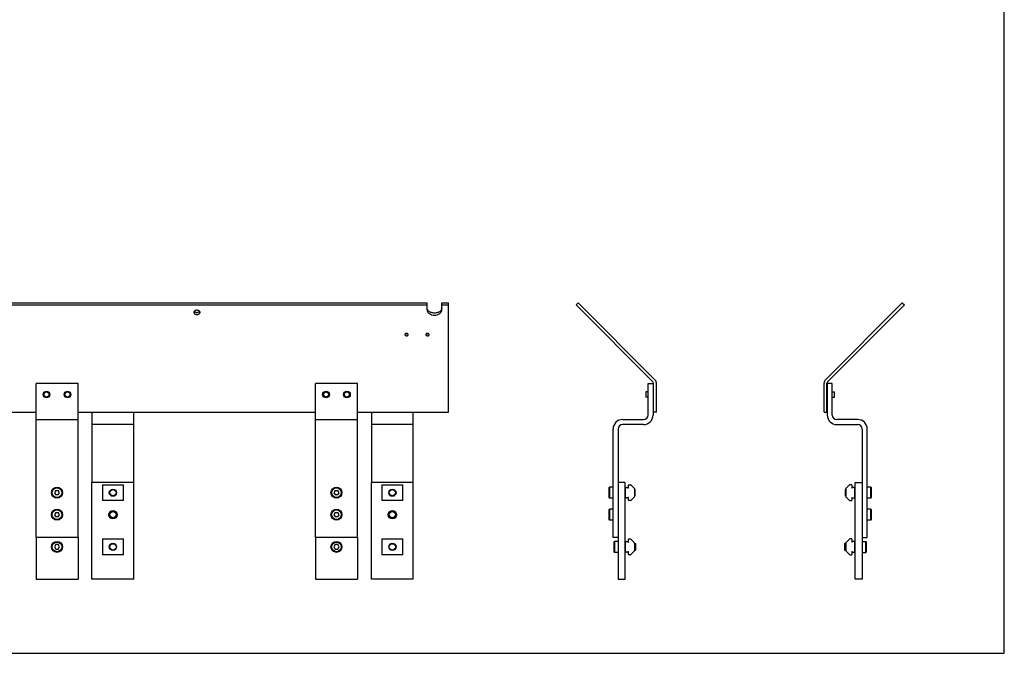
# Model space of a CAD drawing. Header units: inches. Extents: x 0 to 58.7, y 0 to 45.3.
# Tile 2 of 3: x 23.4 to 58.7, y 0 to 22.7. Entities that reach past the tile are written whole.
import ezdxf

# ---------------------------------------------------------------- set-up
doc = ezdxf.new("R2010")
doc.units = ezdxf.units.IN
doc.header["$LTSCALE"] = 3.226667
doc.header["$MEASUREMENT"] = 0
doc.layers.get('0').update_dxf_attribs({"linetype": 'CONTINUOUS'})
for name, color, linetype in [('300695M_BL0', 7, 'CONTINUOUS'), ('300695M_BL18', 7, 'CONTINUOUS'), ('301273_BL10', 7, 'CONTINUOUS'), ('301273_BL16', 7, 'CONTINUOUS'), ('301273_BL17', 7, 'CONTINUOUS'), ('301273_BL9', 7, 'CONTINUOUS'), ('301279_BL1', 7, 'CONTINUOUS'), ('301279_BL2', 7, 'CONTINUOUS'), ('301279_BL3', 7, 'CONTINUOUS'), ('301279_BL4', 7, 'CONTINUOUS'), ('639971M_BL13', 7, 'CONTINUOUS'), ('639971M_BL19', 7, 'CONTINUOUS'), ('639971M_BL5', 7, 'CONTINUOUS'), ('639971M_BL6', 7, 'CONTINUOUS'), ('930508M_BL20', 7, 'CONTINUOUS'), ('930508M_BL24', 7, 'CONTINUOUS'), ('930508M_BL28', 7, 'CONTINUOUS'), ('930508M_BL29', 7, 'CONTINUOUS'), ('950610M_BL11', 7, 'CONTINUOUS'), ('950610M_BL12', 7, 'CONTINUOUS'), ('950610M_BL22', 7, 'CONTINUOUS'), ('950610M_BL27', 7, 'CONTINUOUS'), ('950616M_1_BL21', 7, 'CONTINUOUS'), ('950616M_1_BL25', 7, 'CONTINUOUS'), ('950616M_1_BL7', 7, 'CONTINUOUS'), ('950616M_1_BL8', 7, 'CONTINUOUS'), ('950620M_BL14', 7, 'CONTINUOUS'), ('950620M_BL15', 7, 'CONTINUOUS'), ('950620M_BL23', 7, 'CONTINUOUS'), ('950620M_BL26', 7, 'CONTINUOUS')]:
    doc.layers.add(name, color=color, linetype=linetype)

# ---------------------------------------------------------------- blocks, each defined once
blk = doc.blocks.new('300695M_BL0', base_point=(24.495, 20.123))
at = {"layer": '300695M_BL0', "color": 7, "linetype": 'CONTINUOUS'}
for p, q in [((3.54, 12.536), (38.01, 12.536)), ((3.54, 12.462), (38.01, 12.462)), ((38.01, 12.284), (38.01, 12.536)), ((38.54, 12.536), (38.775, 12.536)), ((38.54, 12.284), (38.54, 12.536)), ((38.54, 12.462), (38.775, 12.462)), ((38.775, 8.624), (38.775, 12.536)), ((43.414, 12.536), (43.341, 12.462)), ((46.092, 9.711), (43.341, 12.462)), ((46.166, 9.785), (43.414, 12.536)), ((37.291, 11.442), (37.29, 11.442)), ((37.304, 11.365), (37.308, 11.367)), ((38.041, 11.442), (38.04, 11.442)), ((38.054, 11.365), (38.058, 11.367)), ((46.11, 8.624), (46.11, 9.666)), ((46.215, 8.624), (46.215, 9.666)), ((2.775, 8.624), (24.018, 8.624)), ((25.518, 8.624), (34.018, 8.624)), ((35.518, 8.624), (38.775, 8.624)), ((46.215, 8.624), (46.11, 8.624))]:
    blk.add_line(p, q, dxfattribs=at)
for centre, radius, start, end in [((29.775, 12.348), 0.155, 261.0711, 279.2579), ((37.27, 11.377), 0.065, 112.1245, 116.0693), ((37.269, 11.378), 0.0648, 112.3235, 116.0639), ((37.275, 11.361), 0.0821, 79.2529, 89.9722), ((37.275, 11.361), 0.0821, 78.6931, 89.9711), ((37.275, 11.516), 0.0821, 270.0278, 280.7471), ((37.275, 11.516), 0.0821, 270.0289, 281.3069), ((37.28, 11.377), 0.0649, 64.0138, 67.6869), ((37.28, 11.425), 0.0649, 292.2265, 296.0631), ((38.02, 11.377), 0.065, 112.1245, 116.0693), ((38.019, 11.378), 0.0648, 112.3235, 116.0639), ((38.025, 11.361), 0.0821, 79.2529, 89.9722), ((38.025, 11.361), 0.0821, 78.6931, 89.9711), ((38.025, 11.516), 0.0821, 270.0278, 280.7471), ((38.025, 11.516), 0.0821, 270.0289, 281.3069), ((38.03, 11.377), 0.0649, 64.0138, 67.6869), ((38.03, 11.425), 0.0649, 292.2265, 296.0631), ((46.047, 9.666), 0.063, 0, 45), ((46.047, 9.666), 0.168, 0, 45)]:
    blk.add_arc(centre, radius, start, end, dxfattribs=at)
for points, knots in [([(38.54, 12.358), (38.54, 12.341), (38.533, 12.307), (38.515, 12.278), (38.504, 12.264)], [0, 0, 0, 0, 0.484656, 1, 1, 1, 1]), ([(29.885, 12.197), (29.885, 12.202), (29.883, 12.213), (29.877, 12.227), (29.866, 12.241), (29.847, 12.257), (29.816, 12.271), (29.775, 12.277), (29.733, 12.271), (29.702, 12.257), (29.683, 12.241), (29.673, 12.227), (29.666, 12.213), (29.665, 12.202), (29.665, 12.197)], [0, 0, 0, 0, 0.051579, 0.105315, 0.1623, 0.223254, 0.356468, 0.499975, 0.643484, 0.776709, 0.837678, 0.894676, 0.948419, 1, 1, 1, 1]), ([(29.665, 12.197), (29.665, 12.192), (29.666, 12.181), (29.673, 12.167), (29.683, 12.153), (29.702, 12.137), (29.733, 12.123), (29.775, 12.117), (29.816, 12.123), (29.847, 12.137), (29.866, 12.153), (29.877, 12.167), (29.883, 12.181), (29.885, 12.192), (29.885, 12.197)], [0, 0, 0, 0, 0.051579, 0.105315, 0.1623, 0.223254, 0.356468, 0.499975, 0.643484, 0.776709, 0.837678, 0.894676, 0.948419, 1, 1, 1, 1]), ([(29.751, 12.195), (29.743, 12.196), (29.728, 12.2), (29.703, 12.21), (29.686, 12.223), (29.678, 12.234)], [0, 0, 0, 0, 0.271668, 0.531555, 1, 1, 1, 1]), ([(29.871, 12.234), (29.863, 12.224), (29.847, 12.211), (29.821, 12.2), (29.807, 12.196), (29.799, 12.195)], [0, 0, 0, 0, 0.468565, 0.72837, 1, 1, 1, 1]), ([(38.01, 12.284), (38.01, 12.272), (38.013, 12.246), (38.029, 12.211), (38.054, 12.178), (38.1, 12.139), (38.174, 12.105), (38.275, 12.092), (38.375, 12.105), (38.449, 12.139), (38.495, 12.178), (38.52, 12.211), (38.536, 12.246), (38.54, 12.272), (38.54, 12.284)], [0, 0, 0, 0, 0.051666, 0.105344, 0.162265, 0.223212, 0.356463, 0.499985, 0.643507, 0.776767, 0.837721, 0.89465, 0.948333, 1, 1, 1, 1]), ([(38.073, 12.237), (38.058, 12.248), (38.039, 12.269), (38.022, 12.3), (38.016, 12.316), (38.014, 12.325)], [0, 0, 0, 0, 0.519824, 0.764015, 1, 1, 1, 1]), ([(38.477, 12.237), (38.451, 12.215), (38.402, 12.19), (38.332, 12.174), (38.275, 12.169), (38.218, 12.173), (38.148, 12.19), (38.099, 12.215), (38.073, 12.237)], [0, 0, 0, 0, 0.238184, 0.367413, 0.499728, 0.632081, 0.761421, 1, 1, 1, 1]), ([(38.504, 12.264), (38.502, 12.262), (38.494, 12.252), (38.485, 12.243), (38.477, 12.237)], [0, 0, 0, 0, 0.244447, 1, 1, 1, 1]), ([(37.225, 11.424), (37.222, 11.421), (37.217, 11.414), (37.216, 11.405), (37.216, 11.401)], [0, 0, 0, 0, 0.517116, 1, 1, 1, 1]), ([(37.218, 11.412), (37.217, 11.412), (37.216, 11.408), (37.216, 11.404), (37.216, 11.401)], [0, 0, 0, 0, 0.254273, 1, 1, 1, 1]), ([(37.216, 11.401), (37.216, 11.398), (37.217, 11.392), (37.22, 11.386), (37.222, 11.383)], [0, 0, 0, 0, 0.488222, 1, 1, 1, 1]), ([(37.216, 11.401), (37.216, 11.399), (37.216, 11.393), (37.219, 11.387), (37.221, 11.384), (37.222, 11.383)], [0, 0, 0, 0, 0.417189, 0.849609, 1, 1, 1, 1]), ([(37.225, 11.424), (37.224, 11.423), (37.221, 11.42), (37.219, 11.416), (37.218, 11.412)], [0, 0, 0, 0, 0.25974, 1, 1, 1, 1]), ([(37.222, 11.383), (37.223, 11.381), (37.228, 11.375), (37.235, 11.37), (37.241, 11.367)], [0, 0, 0, 0, 0.234557, 1, 1, 1, 1]), ([(37.241, 11.436), (37.239, 11.435), (37.233, 11.432), (37.228, 11.428), (37.225, 11.424)], [0, 0, 0, 0, 0.263054, 1, 1, 1, 1]), ([(37.241, 11.436), (37.239, 11.435), (37.233, 11.432), (37.228, 11.428), (37.225, 11.424)], [0, 0, 0, 0, 0.263018, 1, 1, 1, 1]), ([(37.241, 11.367), (37.244, 11.366), (37.254, 11.362), (37.266, 11.36), (37.275, 11.36)], [0, 0, 0, 0, 0.241733, 1, 1, 1, 1]), ([(37.275, 11.443), (37.272, 11.443), (37.262, 11.443), (37.252, 11.44), (37.245, 11.438)], [0, 0, 0, 0, 0.254181, 1, 1, 1, 1]), ([(37.275, 11.434), (37.272, 11.434), (37.262, 11.434), (37.252, 11.437), (37.245, 11.439)], [0, 0, 0, 0, 0.254181, 1, 1, 1, 1]), ([(37.275, 11.36), (37.277, 11.36), (37.287, 11.36), (37.297, 11.363), (37.304, 11.365)], [0, 0, 0, 0, 0.254134, 1, 1, 1, 1]), ([(37.301, 11.438), (37.301, 11.438), (37.297, 11.437), (37.293, 11.436), (37.29, 11.435)], [0, 0, 0, 0, 0.246473, 1, 1, 1, 1]), ([(37.308, 11.436), (37.307, 11.437), (37.301, 11.439), (37.295, 11.441), (37.291, 11.442)], [0, 0, 0, 0, 0.243064, 1, 1, 1, 1]), ([(37.301, 11.438), (37.301, 11.438), (37.297, 11.437), (37.293, 11.436), (37.291, 11.435)], [0, 0, 0, 0, 0.246653, 1, 1, 1, 1]), ([(37.328, 11.42), (37.326, 11.422), (37.321, 11.428), (37.314, 11.433), (37.308, 11.436)], [0, 0, 0, 0, 0.234557, 1, 1, 1, 1]), ([(37.328, 11.42), (37.326, 11.422), (37.321, 11.428), (37.314, 11.433), (37.308, 11.436)], [0, 0, 0, 0, 0.234567, 1, 1, 1, 1]), ([(37.308, 11.367), (37.31, 11.368), (37.316, 11.371), (37.321, 11.375), (37.324, 11.379)], [0, 0, 0, 0, 0.263054, 1, 1, 1, 1]), ([(37.324, 11.379), (37.327, 11.382), (37.332, 11.389), (37.334, 11.397), (37.334, 11.401)], [0, 0, 0, 0, 0.517094, 1, 1, 1, 1]), ([(37.324, 11.379), (37.326, 11.381), (37.329, 11.385), (37.333, 11.393), (37.334, 11.399), (37.334, 11.401)], [0, 0, 0, 0, 0.325803, 0.668944, 1, 1, 1, 1]), ([(37.334, 11.401), (37.334, 11.405), (37.332, 11.411), (37.329, 11.417), (37.328, 11.42)], [0, 0, 0, 0, 0.488222, 1, 1, 1, 1]), ([(37.334, 11.401), (37.334, 11.405), (37.332, 11.411), (37.329, 11.417), (37.328, 11.42)], [0, 0, 0, 0, 0.488209, 1, 1, 1, 1]), ([(37.975, 11.424), (37.972, 11.421), (37.967, 11.414), (37.966, 11.405), (37.966, 11.401)], [0, 0, 0, 0, 0.517116, 1, 1, 1, 1]), ([(37.968, 11.412), (37.967, 11.412), (37.966, 11.408), (37.966, 11.404), (37.966, 11.401)], [0, 0, 0, 0, 0.254273, 1, 1, 1, 1]), ([(37.966, 11.401), (37.966, 11.398), (37.967, 11.392), (37.97, 11.386), (37.972, 11.383)], [0, 0, 0, 0, 0.488222, 1, 1, 1, 1]), ([(37.966, 11.401), (37.966, 11.399), (37.966, 11.393), (37.969, 11.387), (37.971, 11.384), (37.972, 11.383)], [0, 0, 0, 0, 0.417189, 0.849609, 1, 1, 1, 1]), ([(37.975, 11.424), (37.974, 11.423), (37.971, 11.42), (37.969, 11.416), (37.968, 11.412)], [0, 0, 0, 0, 0.25974, 1, 1, 1, 1]), ([(37.972, 11.383), (37.973, 11.381), (37.978, 11.375), (37.985, 11.37), (37.991, 11.367)], [0, 0, 0, 0, 0.234557, 1, 1, 1, 1]), ([(37.991, 11.436), (37.989, 11.435), (37.983, 11.432), (37.978, 11.428), (37.975, 11.424)], [0, 0, 0, 0, 0.263054, 1, 1, 1, 1]), ([(37.991, 11.436), (37.989, 11.435), (37.983, 11.432), (37.978, 11.428), (37.975, 11.424)], [0, 0, 0, 0, 0.263018, 1, 1, 1, 1]), ([(37.991, 11.367), (37.994, 11.366), (38.004, 11.362), (38.016, 11.36), (38.025, 11.36)], [0, 0, 0, 0, 0.241733, 1, 1, 1, 1]), ([(38.025, 11.443), (38.022, 11.443), (38.012, 11.443), (38.002, 11.44), (37.995, 11.438)], [0, 0, 0, 0, 0.254181, 1, 1, 1, 1]), ([(38.025, 11.434), (38.022, 11.434), (38.012, 11.434), (38.002, 11.437), (37.995, 11.439)], [0, 0, 0, 0, 0.254181, 1, 1, 1, 1]), ([(38.025, 11.36), (38.027, 11.36), (38.037, 11.36), (38.047, 11.363), (38.054, 11.365)], [0, 0, 0, 0, 0.254134, 1, 1, 1, 1]), ([(38.051, 11.438), (38.051, 11.438), (38.047, 11.437), (38.043, 11.436), (38.04, 11.435)], [0, 0, 0, 0, 0.246473, 1, 1, 1, 1]), ([(38.058, 11.436), (38.057, 11.437), (38.051, 11.439), (38.045, 11.441), (38.041, 11.442)], [0, 0, 0, 0, 0.243064, 1, 1, 1, 1]), ([(38.051, 11.438), (38.051, 11.438), (38.047, 11.437), (38.043, 11.436), (38.041, 11.435)], [0, 0, 0, 0, 0.246653, 1, 1, 1, 1]), ([(38.078, 11.42), (38.076, 11.422), (38.071, 11.428), (38.064, 11.433), (38.058, 11.436)], [0, 0, 0, 0, 0.234557, 1, 1, 1, 1]), ([(38.078, 11.42), (38.076, 11.422), (38.071, 11.428), (38.064, 11.433), (38.058, 11.436)], [0, 0, 0, 0, 0.234567, 1, 1, 1, 1]), ([(38.058, 11.367), (38.06, 11.368), (38.066, 11.371), (38.071, 11.375), (38.074, 11.379)], [0, 0, 0, 0, 0.263054, 1, 1, 1, 1]), ([(38.074, 11.379), (38.077, 11.382), (38.082, 11.389), (38.084, 11.397), (38.084, 11.401)], [0, 0, 0, 0, 0.517094, 1, 1, 1, 1]), ([(38.074, 11.379), (38.076, 11.381), (38.079, 11.385), (38.083, 11.393), (38.084, 11.399), (38.084, 11.401)], [0, 0, 0, 0, 0.325803, 0.668944, 1, 1, 1, 1]), ([(38.084, 11.401), (38.084, 11.405), (38.082, 11.411), (38.079, 11.417), (38.078, 11.42)], [0, 0, 0, 0, 0.488222, 1, 1, 1, 1]), ([(38.084, 11.401), (38.084, 11.405), (38.082, 11.411), (38.079, 11.417), (38.078, 11.42)], [0, 0, 0, 0, 0.488209, 1, 1, 1, 1])]:
    blk.add_open_spline(points, degree=3, knots=knots, dxfattribs=at)
blk = doc.blocks.new('301279_BL1', base_point=(44.8, 4.381))
at = {"layer": '301279_BL1', "color": 7, "linetype": 'CONTINUOUS'}
for p, q in [((37.518, 6.114), (36.018, 6.114)), ((36.018, 2.648), (36.018, 6.114)), ((37.518, 2.648), (37.518, 6.114)), ((53.333, 6.114), (53.583, 6.114)), ((53.333, 2.648), (53.333, 6.114)), ((53.583, 6.114), (53.583, 2.648)), ((37.518, 2.648), (36.018, 2.648)), ((53.583, 2.648), (53.333, 2.648))]:
    blk.add_line(p, q, dxfattribs=at)
for radius in [0.15, 0.118]:
    blk.add_circle((36.768, 4.958), radius, dxfattribs=at)
blk = doc.blocks.new('301279_BL2', base_point=(26.768, 4.381))
at = {"layer": '301279_BL2', "color": 7, "linetype": 'CONTINUOUS'}
for p, q in [((27.518, 6.114), (26.018, 6.114)), ((26.018, 2.648), (26.018, 6.114)), ((27.518, 2.648), (27.518, 6.114)), ((27.518, 2.648), (26.018, 2.648))]:
    blk.add_line(p, q, dxfattribs=at)
for radius in [0.15, 0.118]:
    blk.add_circle((26.768, 4.958), radius, dxfattribs=at)
blk = doc.blocks.new('301279_BL3', base_point=(24.768, 3.398))
at = {"layer": '301279_BL3', "color": 7, "linetype": 'CONTINUOUS'}
for p, q in [((24.018, 4.148), (24.018, 2.648)), ((25.518, 4.148), (25.518, 2.648)), ((24.018, 2.648), (25.518, 2.648))]:
    blk.add_line(p, q, dxfattribs=at)
blk = doc.blocks.new('301279_BL4', base_point=(39.557, 4.381))
at = {"layer": '301279_BL4', "color": 7, "linetype": 'CONTINUOUS'}
for p, q in [((44.847, 6.114), (44.847, 2.648)), ((45.097, 6.114), (44.847, 6.114)), ((45.097, 2.648), (45.097, 6.114)), ((34.018, 4.148), (34.018, 2.648)), ((35.518, 4.148), (35.518, 2.648)), ((34.018, 2.648), (35.518, 2.648)), ((44.847, 2.648), (45.097, 2.648))]:
    blk.add_line(p, q, dxfattribs=at)
blk = doc.blocks.new('639971M_BL5', base_point=(44.856, 3.808))
at = {"layer": '639971M_BL5', "color": 7, "linetype": 'CONTINUOUS'}
for p, q in [((36.393, 4.09), (37.143, 4.09)), ((36.393, 4.09), (36.393, 3.527)), ((37.143, 3.527), (37.143, 4.09)), ((52.992, 3.941), (52.992, 3.676)), ((52.998, 3.955), (53.127, 4.084)), ((53.205, 4.09), (53.141, 4.09)), ((53.215, 4.08), (53.215, 3.987)), ((53.3, 3.995), (53.23, 3.995)), ((53.23, 3.995), (53.23, 3.987)), ((53.32, 3.642), (53.32, 3.975)), ((37.143, 3.527), (36.393, 3.527)), ((53.127, 3.533), (52.998, 3.662)), ((53.141, 3.527), (53.205, 3.527)), ((53.215, 3.629), (53.215, 3.537)), ((53.23, 3.629), (53.23, 3.622)), ((53.23, 3.622), (53.3, 3.622))]:
    blk.add_line(p, q, dxfattribs=at)
blk.add_circle((36.768, 3.808), 0.13, dxfattribs=at)
for centre, radius, start, end in [((53.012, 3.941), 0.02, 135, 180), ((53.141, 4.07), 0.02, 90, 135), ((53.205, 4.08), 0.01, 0, 90), ((53.222, 3.987), 0.0075, 180, 360), ((53.3, 3.975), 0.02, 0, 90), ((53.012, 3.676), 0.02, 180, 225), ((53.141, 3.547), 0.02, 225, 270), ((53.205, 3.537), 0.01, 270, 360), ((53.222, 3.629), 0.0075, 0, 180), ((53.3, 3.642), 0.02, 270, 360)]:
    blk.add_arc(centre, radius, start, end, dxfattribs=at)
blk = doc.blocks.new('639971M_BL6', base_point=(39.856, 4.777))
at = {"layer": '639971M_BL6', "color": 7, "linetype": 'CONTINUOUS'}
for p, q in [((36.393, 6.027), (37.143, 6.027)), ((36.393, 6.027), (36.393, 5.464)), ((37.143, 5.464), (37.143, 6.027)), ((52.998, 5.892), (53.127, 6.022)), ((53.205, 6.027), (53.141, 6.027)), ((53.215, 6.017), (53.215, 5.925)), ((52.992, 5.878), (52.992, 5.614)), ((53.3, 5.932), (53.23, 5.932)), ((53.23, 5.932), (53.23, 5.925)), ((53.32, 5.579), (53.32, 5.912)), ((37.143, 5.464), (36.393, 5.464)), ((53.127, 5.47), (52.998, 5.6)), ((53.141, 5.464), (53.205, 5.464)), ((53.215, 5.567), (53.215, 5.474)), ((53.23, 5.567), (53.23, 5.559)), ((53.23, 5.559), (53.3, 5.559)), ((26.393, 4.09), (27.143, 4.09)), ((26.393, 4.09), (26.393, 3.527)), ((27.143, 3.527), (27.143, 4.09)), ((27.143, 3.527), (26.393, 3.527))]:
    blk.add_line(p, q, dxfattribs=at)
for centre in [(36.768, 5.746), (26.768, 3.808)]:
    blk.add_circle(centre, 0.13, dxfattribs=at)
for centre, radius, start, end in [((53.141, 6.007), 0.02, 90, 135), ((53.205, 6.017), 0.01, 0, 90), ((53.012, 5.878), 0.02, 135, 180), ((53.222, 5.925), 0.0075, 180, 360), ((53.3, 5.912), 0.02, 0, 90), ((53.012, 5.614), 0.02, 180, 225), ((53.141, 5.484), 0.02, 225, 270), ((53.205, 5.474), 0.01, 270, 360), ((53.222, 5.567), 0.0075, 0, 180), ((53.3, 5.579), 0.02, 270, 360)]:
    blk.add_arc(centre, radius, start, end, dxfattribs=at)
blk = doc.blocks.new('950616M_1_BL7', base_point=(24.768, 3.808))
at = {"layer": '950616M_1_BL7', "color": 7, "linetype": 'CONTINUOUS'}
for p, q in [((24.722, 3.887), (24.677, 3.808)), ((24.813, 3.887), (24.722, 3.887)), ((24.859, 3.808), (24.813, 3.887)), ((24.677, 3.808), (24.722, 3.73)), ((24.722, 3.73), (24.813, 3.73)), ((24.813, 3.73), (24.859, 3.808))]:
    blk.add_line(p, q, dxfattribs=at)
for radius in [0.197, 0.173]:
    blk.add_circle((24.768, 3.808), radius, dxfattribs=at)
blk = doc.blocks.new('950616M_1_BL8', base_point=(40.024, 3.808))
at = {"layer": '950616M_1_BL8', "color": 7, "linetype": 'CONTINUOUS'}
for p, q in [((34.722, 3.887), (34.677, 3.808)), ((34.813, 3.887), (34.722, 3.887)), ((34.859, 3.808), (34.813, 3.887)), ((44.689, 3.981), (44.713, 4.005)), ((44.689, 3.981), (44.689, 3.635)), ((44.713, 4.005), (44.713, 3.611)), ((44.847, 4.005), (44.713, 4.005)), ((45.097, 3.926), (45.11, 3.926)), ((45.438, 3.926), (45.473, 3.926)), ((45.477, 3.922), (45.473, 3.926)), ((45.473, 3.69), (45.473, 3.926)), ((45.477, 3.694), (45.477, 3.922)), ((34.677, 3.808), (34.722, 3.73)), ((34.722, 3.73), (34.813, 3.73)), ((34.813, 3.73), (34.859, 3.808)), ((44.689, 3.635), (44.713, 3.611)), ((44.847, 3.611), (44.713, 3.611)), ((45.097, 3.69), (45.11, 3.69)), ((45.438, 3.69), (45.473, 3.69)), ((45.477, 3.694), (45.473, 3.69))]:
    blk.add_line(p, q, dxfattribs=at)
for radius in [0.197, 0.173]:
    blk.add_circle((34.768, 3.808), radius, dxfattribs=at)
blk = doc.blocks.new('301273_BL9', base_point=(40.057, 6.898))
at = {"layer": '301273_BL9', "color": 7, "linetype": 'CONTINUOUS'}
for p, q in [((35.518, 9.648), (34.018, 9.648)), ((34.018, 4.148), (34.018, 9.648)), ((35.518, 4.148), (35.518, 9.648)), ((45.918, 8.523), (45.918, 9.648)), ((45.918, 9.648), (46.097, 9.648)), ((46.097, 9.648), (46.097, 8.523)), ((34.018, 8.363), (35.518, 8.363)), ((45.007, 8.363), (45.757, 8.363)), ((45.757, 8.184), (45.007, 8.184)), ((44.668, 4.148), (44.668, 8.023)), ((44.847, 8.023), (44.847, 4.148)), ((35.518, 4.148), (34.018, 4.148)), ((44.847, 4.148), (44.668, 4.148))]:
    blk.add_line(p, q, dxfattribs=at)
at = {"layer": '301273_BL9', "color": 6, "linetype": 'CONTINUOUS'}
for centre in [(34.393, 9.258), (35.143, 9.258)]:
    blk.add_circle(centre, 0.12, dxfattribs=at)
at = {"layer": '301273_BL9', "color": 7, "linetype": 'CONTINUOUS'}
for centre, radius, start, end in [((45.757, 8.523), 0.34, 270, 360), ((45.757, 8.523), 0.161, 270, 360), ((45.007, 8.023), 0.34, 90, 180), ((45.007, 8.023), 0.161, 90, 180)]:
    blk.add_arc(centre, radius, start, end, dxfattribs=at)
blk = doc.blocks.new('301273_BL10', base_point=(24.768, 6.898))
at = {"layer": '301273_BL10', "color": 7, "linetype": 'CONTINUOUS'}
for p, q in [((25.518, 9.648), (24.018, 9.648)), ((24.018, 4.148), (24.018, 9.648)), ((25.518, 4.148), (25.518, 9.648)), ((24.018, 8.363), (25.518, 8.363)), ((25.518, 4.148), (24.018, 4.148))]:
    blk.add_line(p, q, dxfattribs=at)
at = {"layer": '301273_BL10', "color": 6, "linetype": 'CONTINUOUS'}
for centre in [(24.393, 9.258), (25.143, 9.258)]:
    blk.add_circle(centre, 0.12, dxfattribs=at)
blk = doc.blocks.new('950610M_BL11', base_point=(39.619, 4.958))
at = {"layer": '950610M_BL11', "color": 7, "linetype": 'CONTINUOUS'}
for p, q in [((34.722, 5.037), (34.677, 4.958)), ((34.677, 4.958), (34.722, 4.88)), ((34.722, 5.037), (34.813, 5.037)), ((34.859, 4.958), (34.813, 5.037)), ((34.813, 4.88), (34.859, 4.958)), ((44.534, 5.155), (44.51, 5.132)), ((44.51, 5.132), (44.51, 4.785)), ((44.534, 5.155), (44.534, 4.761)), ((44.668, 5.155), (44.534, 5.155)), ((34.813, 4.88), (34.722, 4.88)), ((44.534, 4.761), (44.51, 4.785)), ((44.668, 4.761), (44.534, 4.761))]:
    blk.add_line(p, q, dxfattribs=at)
for radius in [0.197, 0.173]:
    blk.add_circle((34.768, 4.958), radius, dxfattribs=at)
blk = doc.blocks.new('950610M_BL12', base_point=(24.768, 4.958))
at = {"layer": '950610M_BL12', "color": 7, "linetype": 'CONTINUOUS'}
for p, q in [((24.722, 5.037), (24.677, 4.958)), ((24.677, 4.958), (24.722, 4.88)), ((24.722, 5.037), (24.813, 5.037)), ((24.859, 4.958), (24.813, 5.037)), ((24.813, 4.88), (24.859, 4.958)), ((24.813, 4.88), (24.722, 4.88))]:
    blk.add_line(p, q, dxfattribs=at)
for radius in [0.197, 0.173]:
    blk.add_circle((24.768, 4.958), radius, dxfattribs=at)
blk = doc.blocks.new('639971M_BL13', base_point=(35.915, 4.777))
at = {"layer": '639971M_BL13', "color": 7, "linetype": 'CONTINUOUS'}
for p, q in [((26.393, 6.027), (27.143, 6.027)), ((26.393, 6.027), (26.393, 5.464)), ((27.143, 5.464), (27.143, 6.027)), ((27.143, 5.464), (26.393, 5.464)), ((45.11, 3.642), (45.11, 3.975)), ((45.13, 3.995), (45.2, 3.995)), ((45.2, 3.995), (45.2, 3.987)), ((45.215, 3.987), (45.215, 4.08)), ((45.225, 4.09), (45.289, 4.09)), ((45.303, 4.084), (45.432, 3.955)), ((45.438, 3.941), (45.438, 3.676)), ((45.2, 3.622), (45.13, 3.622)), ((45.2, 3.629), (45.2, 3.622)), ((45.215, 3.537), (45.215, 3.629)), ((45.289, 3.527), (45.225, 3.527)), ((45.432, 3.662), (45.303, 3.533))]:
    blk.add_line(p, q, dxfattribs=at)
blk.add_circle((26.768, 5.746), 0.13, dxfattribs=at)
for centre, radius, start, end in [((45.13, 3.975), 0.02, 90, 180), ((45.207, 3.987), 0.0075, 180, 360), ((45.225, 4.08), 0.01, 90, 180), ((45.289, 4.07), 0.02, 45, 90), ((45.418, 3.941), 0.02, 0, 45), ((45.13, 3.642), 0.02, 180, 270), ((45.207, 3.629), 0.0075, 0, 180), ((45.225, 3.537), 0.01, 180, 270), ((45.289, 3.547), 0.02, 270, 315), ((45.418, 3.676), 0.02, 315, 360)]:
    blk.add_arc(centre, radius, start, end, dxfattribs=at)
blk = doc.blocks.new('950620M_BL14', base_point=(40.013, 5.746))
at = {"layer": '950620M_BL14', "color": 7, "linetype": 'CONTINUOUS'}
for p, q in [((34.722, 5.824), (34.677, 5.746)), ((34.677, 5.746), (34.722, 5.667)), ((34.722, 5.824), (34.813, 5.824)), ((34.813, 5.667), (34.722, 5.667)), ((34.859, 5.746), (34.813, 5.824)), ((34.813, 5.667), (34.859, 5.746)), ((44.534, 5.943), (44.51, 5.919)), ((44.51, 5.919), (44.51, 5.573)), ((44.534, 5.943), (44.534, 5.549)), ((44.668, 5.943), (44.534, 5.943)), ((45.11, 5.864), (45.097, 5.864)), ((45.451, 5.864), (45.438, 5.864)), ((45.451, 5.628), (45.451, 5.864)), ((45.455, 5.86), (45.451, 5.864)), ((45.455, 5.632), (45.455, 5.86)), ((44.534, 5.549), (44.51, 5.573)), ((44.668, 5.549), (44.534, 5.549)), ((45.11, 5.628), (45.097, 5.628)), ((45.451, 5.628), (45.438, 5.628)), ((45.455, 5.632), (45.451, 5.628))]:
    blk.add_line(p, q, dxfattribs=at)
for radius in [0.197, 0.173]:
    blk.add_circle((34.768, 5.746), radius, dxfattribs=at)
blk = doc.blocks.new('950620M_BL15', base_point=(24.768, 5.746))
at = {"layer": '950620M_BL15', "color": 7, "linetype": 'CONTINUOUS'}
for p, q in [((24.722, 5.824), (24.677, 5.746)), ((24.677, 5.746), (24.722, 5.667)), ((24.722, 5.824), (24.813, 5.824)), ((24.813, 5.667), (24.722, 5.667)), ((24.859, 5.746), (24.813, 5.824)), ((24.813, 5.667), (24.859, 5.746))]:
    blk.add_line(p, q, dxfattribs=at)
for radius in [0.197, 0.173]:
    blk.add_circle((24.768, 5.746), radius, dxfattribs=at)
blk = doc.blocks.new('301273_BL16', base_point=(44.89, 6.898))
at = {"layer": '301273_BL16', "color": 7, "linetype": 'CONTINUOUS'}
for p, q in [((52.512, 9.648), (52.333, 9.648)), ((52.333, 9.648), (52.333, 8.523)), ((52.512, 8.523), (52.512, 9.648)), ((36.018, 8.624), (36.018, 6.114)), ((37.518, 6.114), (37.518, 8.624)), ((37.518, 8.184), (36.018, 8.184)), ((53.422, 8.363), (52.672, 8.363)), ((52.672, 8.184), (53.422, 8.184)), ((53.583, 8.023), (53.583, 4.148)), ((53.762, 4.148), (53.762, 8.023)), ((53.583, 4.148), (53.762, 4.148))]:
    blk.add_line(p, q, dxfattribs=at)
for centre, radius, start, end in [((52.672, 8.523), 0.34, 180, 270), ((52.672, 8.523), 0.161, 180, 270), ((53.422, 8.023), 0.34, 0, 90), ((53.422, 8.023), 0.161, 0, 90)]:
    blk.add_arc(centre, radius, start, end, dxfattribs=at)
blk = doc.blocks.new('301273_BL17', base_point=(26.768, 7.369))
at = {"layer": '301273_BL17', "color": 7, "linetype": 'CONTINUOUS'}
for p, q in [((26.018, 8.624), (26.018, 6.114)), ((27.518, 6.114), (27.518, 8.624)), ((27.518, 8.184), (26.018, 8.184))]:
    blk.add_line(p, q, dxfattribs=at)
blk = doc.blocks.new('300695M_BL18', base_point=(28.932, 24.561))
at = {"layer": '300695M_BL18', "color": 7, "linetype": 'CONTINUOUS'}
for p, q in [((52.264, 9.785), (55.015, 12.536)), ((52.338, 9.711), (55.089, 12.462)), ((55.015, 12.536), (55.089, 12.462)), ((52.215, 8.624), (52.215, 9.666)), ((52.32, 8.624), (52.32, 9.666)), ((52.215, 8.624), (52.32, 8.624))]:
    blk.add_line(p, q, dxfattribs=at)
for radius in [0.168, 0.063]:
    blk.add_arc((52.383, 9.666), radius, 135, 180, dxfattribs=at)
blk = doc.blocks.new('639971M_BL19', base_point=(45.274, 5.746))
at = {"layer": '639971M_BL19', "color": 7, "linetype": 'CONTINUOUS'}
for p, q in [((45.215, 5.925), (45.215, 6.017)), ((45.225, 6.027), (45.289, 6.027)), ((45.303, 6.022), (45.432, 5.892)), ((45.11, 5.579), (45.11, 5.912)), ((45.13, 5.932), (45.2, 5.932)), ((45.2, 5.932), (45.2, 5.925)), ((45.438, 5.878), (45.438, 5.614)), ((45.2, 5.559), (45.13, 5.559)), ((45.2, 5.567), (45.2, 5.559)), ((45.215, 5.474), (45.215, 5.567)), ((45.289, 5.464), (45.225, 5.464)), ((45.432, 5.6), (45.303, 5.47))]:
    blk.add_line(p, q, dxfattribs=at)
for centre, radius, start, end in [((45.225, 6.017), 0.01, 90, 180), ((45.289, 6.007), 0.02, 45, 90), ((45.13, 5.912), 0.02, 90, 180), ((45.207, 5.925), 0.0075, 180, 360), ((45.418, 5.878), 0.02, 0, 45), ((45.13, 5.579), 0.02, 180, 270), ((45.207, 5.567), 0.0075, 0, 180), ((45.225, 5.474), 0.01, 180, 270), ((45.289, 5.484), 0.02, 270, 315), ((45.418, 5.614), 0.02, 315, 360)]:
    blk.add_arc(centre, radius, start, end, dxfattribs=at)
blk = doc.blocks.new('930508M_BL20', base_point=(35.202, 9.258))
at = {"layer": '930508M_BL20', "color": 7, "linetype": 'CONTINUOUS'}
for p, q in [((45.835, 9.349), (45.843, 9.357)), ((45.835, 9.349), (45.835, 9.168)), ((45.835, 9.168), (45.843, 9.16)), ((45.843, 9.357), (45.843, 9.16)), ((45.918, 9.357), (45.843, 9.357)), ((46.097, 9.414), (46.11, 9.428)), ((45.918, 9.16), (45.843, 9.16)), ((46.097, 9.102), (46.11, 9.089))]:
    blk.add_line(p, q, dxfattribs=at)
for centre, radius in [((24.393, 9.258), 0.0984), ((24.393, 9.258), 0.0906), ((35.143, 9.258), 0.0984), ((35.143, 9.258), 0.0906)]:
    blk.add_circle(centre, radius, dxfattribs=at)
blk = doc.blocks.new('950616M_1_BL21', base_point=(45.195, 3.808))
at = {"layer": '950616M_1_BL21', "color": 7, "linetype": 'CONTINUOUS'}
for p, q in [((52.953, 3.922), (52.957, 3.926)), ((52.953, 3.922), (52.953, 3.694)), ((52.992, 3.926), (52.957, 3.926)), ((52.957, 3.926), (52.957, 3.69)), ((53.333, 3.926), (53.32, 3.926)), ((53.583, 4.005), (53.717, 4.005)), ((53.74, 3.981), (53.717, 4.005)), ((53.717, 3.611), (53.717, 4.005)), ((53.74, 3.635), (53.74, 3.981)), ((52.953, 3.694), (52.957, 3.69)), ((52.992, 3.69), (52.957, 3.69)), ((53.333, 3.69), (53.32, 3.69)), ((53.583, 3.611), (53.717, 3.611)), ((53.74, 3.635), (53.717, 3.611))]:
    blk.add_line(p, q, dxfattribs=at)
for radius in [0.118, 0.114]:
    blk.add_circle((36.768, 3.808), radius, dxfattribs=at)
blk = doc.blocks.new('950610M_BL22', base_point=(45.287, 4.958))
at = {"layer": '950610M_BL22', "color": 7, "linetype": 'CONTINUOUS'}
for p, q in [((53.896, 5.155), (53.762, 5.155)), ((53.919, 5.132), (53.896, 5.155)), ((53.896, 4.761), (53.896, 5.155)), ((53.919, 4.785), (53.919, 5.132)), ((53.896, 4.761), (53.762, 4.761)), ((53.919, 4.785), (53.896, 4.761))]:
    blk.add_line(p, q, dxfattribs=at)
blk.add_circle((36.768, 4.958), 0.114, dxfattribs=at)
blk = doc.blocks.new('950620M_BL23', base_point=(45.285, 5.746))
at = {"layer": '950620M_BL23', "color": 7, "linetype": 'CONTINUOUS'}
for p, q in [((52.978, 5.864), (52.975, 5.86)), ((52.975, 5.86), (52.975, 5.632)), ((52.992, 5.864), (52.978, 5.864)), ((52.978, 5.864), (52.978, 5.628)), ((53.333, 5.864), (53.32, 5.864)), ((53.896, 5.943), (53.762, 5.943)), ((53.919, 5.919), (53.896, 5.943)), ((53.896, 5.549), (53.896, 5.943)), ((53.919, 5.573), (53.919, 5.919)), ((52.978, 5.628), (52.975, 5.632)), ((52.992, 5.628), (52.978, 5.628)), ((53.333, 5.628), (53.32, 5.628)), ((53.896, 5.549), (53.762, 5.549)), ((53.919, 5.573), (53.896, 5.549))]:
    blk.add_line(p, q, dxfattribs=at)
for radius in [0.118, 0.114]:
    blk.add_circle((36.768, 5.746), radius, dxfattribs=at)
blk = doc.blocks.new('930508M_BL24', base_point=(52.457, 9.258))
at = {"layer": '930508M_BL24', "color": 7, "linetype": 'CONTINUOUS'}
for p, q in [((52.333, 9.414), (52.32, 9.428)), ((52.512, 9.357), (52.587, 9.357)), ((52.587, 9.16), (52.587, 9.357)), ((52.595, 9.349), (52.587, 9.357)), ((52.595, 9.168), (52.587, 9.16)), ((52.595, 9.168), (52.595, 9.349)), ((52.332, 9.101), (52.32, 9.089)), ((52.512, 9.16), (52.587, 9.16))]:
    blk.add_line(p, q, dxfattribs=at)
blk = doc.blocks.new('950616M_1_BL25', base_point=(26.768, 3.808))
at = {"layer": '950616M_1_BL25', "color": 7, "linetype": 'CONTINUOUS'}
for radius in [0.118, 0.114]:
    blk.add_circle((26.768, 3.808), radius, dxfattribs=at)
blk = doc.blocks.new('950620M_BL26', base_point=(26.768, 5.746))
at = {"layer": '950620M_BL26', "color": 7, "linetype": 'CONTINUOUS'}
for radius in [0.118, 0.114]:
    blk.add_circle((26.768, 5.746), radius, dxfattribs=at)
blk = doc.blocks.new('950610M_BL27', base_point=(26.768, 4.958))
at = {"layer": '950610M_BL27', "color": 7, "linetype": 'CONTINUOUS'}
blk.add_circle((26.768, 4.958), 0.114, dxfattribs=at)
blk = doc.blocks.new('930508M_BL28', base_point=(25.143, 9.258))
at = {"layer": '930508M_BL28', "color": 7, "linetype": 'CONTINUOUS'}
for radius in [0.0984, 0.0906]:
    blk.add_circle((25.143, 9.258), radius, dxfattribs=at)
blk = doc.blocks.new('930508M_BL29', base_point=(34.393, 9.258))
at = {"layer": '930508M_BL29', "color": 7, "linetype": 'CONTINUOUS'}
for radius in [0.0984, 0.0906]:
    blk.add_circle((34.393, 9.258), radius, dxfattribs=at)

msp = doc.modelspace()

# ---------------------------------------------------------------- linework, layer by layer
at = {"color": 7, "linetype": 'CONTINUOUS'}
for p, q in [((58.667, 0), (58.667, 45.333)), ((0, 0), (58.667, 0))]:
    msp.add_line(p, q, dxfattribs=at)

# ---------------------------------------------------------------- block references
at = {"layer": '300695M_BL0'}
msp.add_blockref('300695M_BL0', (24.495, 20.123), dxfattribs=at)
at = {"layer": '300695M_BL18'}
msp.add_blockref('300695M_BL18', (28.932, 24.561), dxfattribs=at)
at = {"layer": '301273_BL10'}
msp.add_blockref('301273_BL10', (24.768, 6.898), dxfattribs=at)
at = {"layer": '301273_BL16'}
msp.add_blockref('301273_BL16', (44.89, 6.898), dxfattribs=at)
at = {"layer": '301273_BL17'}
msp.add_blockref('301273_BL17', (26.768, 7.369), dxfattribs=at)
at = {"layer": '301273_BL9'}
msp.add_blockref('301273_BL9', (40.057, 6.898), dxfattribs=at)
at = {"layer": '301279_BL1'}
msp.add_blockref('301279_BL1', (44.8, 4.381), dxfattribs=at)
at = {"layer": '301279_BL2'}
msp.add_blockref('301279_BL2', (26.768, 4.381), dxfattribs=at)
at = {"layer": '301279_BL3'}
msp.add_blockref('301279_BL3', (24.768, 3.398), dxfattribs=at)
at = {"layer": '301279_BL4'}
msp.add_blockref('301279_BL4', (39.557, 4.381), dxfattribs=at)
at = {"layer": '639971M_BL13'}
msp.add_blockref('639971M_BL13', (35.915, 4.777), dxfattribs=at)
at = {"layer": '639971M_BL19'}
msp.add_blockref('639971M_BL19', (45.274, 5.746), dxfattribs=at)
at = {"layer": '639971M_BL5'}
msp.add_blockref('639971M_BL5', (44.856, 3.808), dxfattribs=at)
at = {"layer": '639971M_BL6'}
msp.add_blockref('639971M_BL6', (39.856, 4.777), dxfattribs=at)
at = {"layer": '930508M_BL20'}
msp.add_blockref('930508M_BL20', (35.202, 9.258), dxfattribs=at)
at = {"layer": '930508M_BL24'}
msp.add_blockref('930508M_BL24', (52.457, 9.258), dxfattribs=at)
at = {"layer": '930508M_BL28'}
msp.add_blockref('930508M_BL28', (25.143, 9.258), dxfattribs=at)
at = {"layer": '930508M_BL29'}
msp.add_blockref('930508M_BL29', (34.393, 9.258), dxfattribs=at)
at = {"layer": '950610M_BL11'}
msp.add_blockref('950610M_BL11', (39.619, 4.958), dxfattribs=at)
at = {"layer": '950610M_BL12'}
msp.add_blockref('950610M_BL12', (24.768, 4.958), dxfattribs=at)
at = {"layer": '950610M_BL22'}
msp.add_blockref('950610M_BL22', (45.287, 4.958), dxfattribs=at)
at = {"layer": '950610M_BL27'}
msp.add_blockref('950610M_BL27', (26.768, 4.958), dxfattribs=at)
at = {"layer": '950616M_1_BL21'}
msp.add_blockref('950616M_1_BL21', (45.195, 3.808), dxfattribs=at)
at = {"layer": '950616M_1_BL25'}
msp.add_blockref('950616M_1_BL25', (26.768, 3.808), dxfattribs=at)
at = {"layer": '950616M_1_BL7'}
msp.add_blockref('950616M_1_BL7', (24.768, 3.808), dxfattribs=at)
at = {"layer": '950616M_1_BL8'}
msp.add_blockref('950616M_1_BL8', (40.024, 3.808), dxfattribs=at)
at = {"layer": '950620M_BL14'}
msp.add_blockref('950620M_BL14', (40.013, 5.746), dxfattribs=at)
at = {"layer": '950620M_BL15'}
msp.add_blockref('950620M_BL15', (24.768, 5.746), dxfattribs=at)
at = {"layer": '950620M_BL23'}
msp.add_blockref('950620M_BL23', (45.285, 5.746), dxfattribs=at)
at = {"layer": '950620M_BL26'}
msp.add_blockref('950620M_BL26', (26.768, 5.746), dxfattribs=at)

doc.saveas('drawing.dxf')
